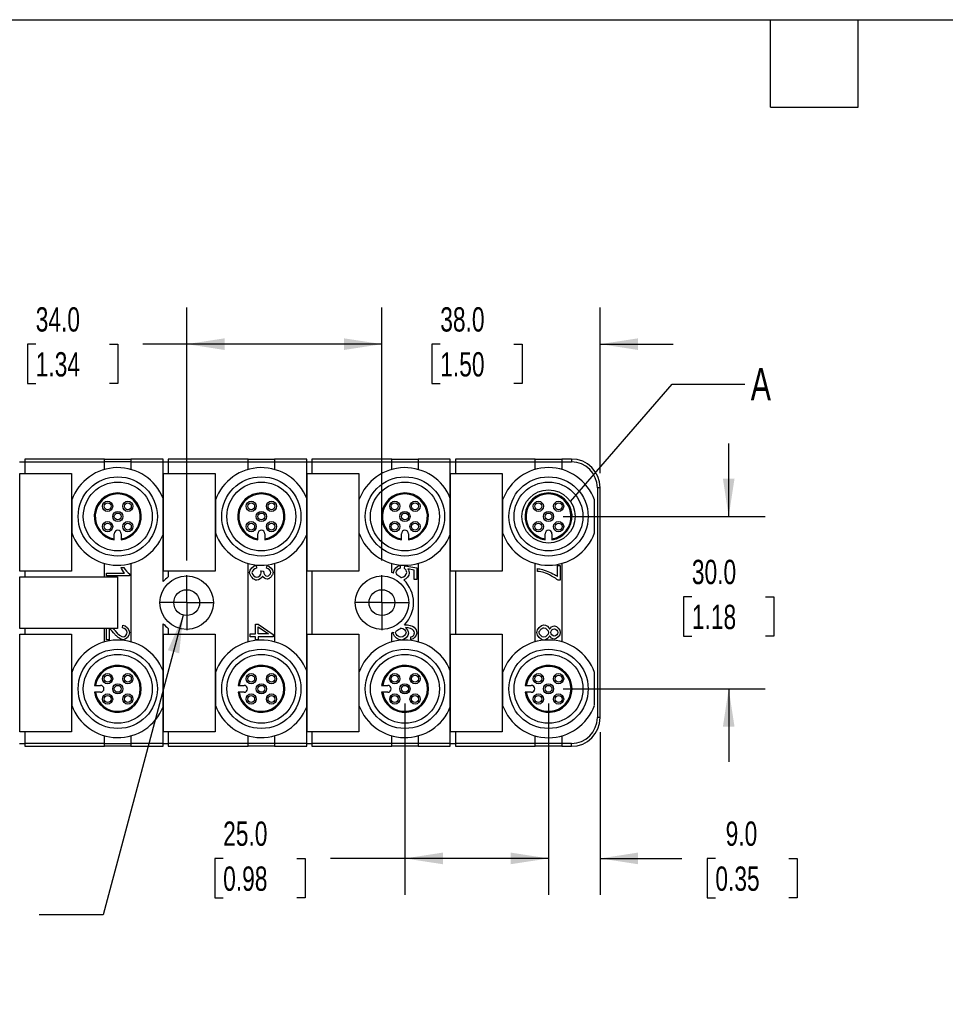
# Model space of a CAD drawing. Header units: millimetres. Extents: x 13 to 546, y 13 to 419.
# Tile 3 of 11: x 141 to 302, y 248 to 419. Entities that reach past the tile are written whole.
import ezdxf

# ---------------------------------------------------------------- set-up
doc = ezdxf.new("R2010")
doc.units = ezdxf.units.MM
doc.header["$LTSCALE"] = 2
doc.linetypes.add('SLD-Center', pattern=[19.05, 15.24, -1.27, 1.27, -1.27])
doc.linetypes.add('SLD-Solid', pattern=[0])
doc.layers.add('CENTER', color=40, linetype='SLD-Center')
doc.layers.add('DIMENSIONS', color=140, linetype='SLD-Solid', lineweight=25)
doc.layers.add('TEXT', color=140, linetype='SLD-Solid', lineweight=25)
doc.styles.add('SLDTEXTSTYLE0', font='TXT', dxfattribs={"width": 0.7})
doc.dimstyles.new('SLDDIMSTYLE0', dxfattribs={"dimtxt": 4.316016, "dimasz": 6.604, "dimexe": 0, "dimexo": 0.0625, "dimgap": 1.079004, "dimtad": 0, "dimtih": 1, "dimtoh": 1, "dimdec": 1, "dimrnd": 1e-09, "dimzin": 4, "dimdsep": 46, "dimtxsty": 'SLDTEXTSTYLE0', "dimsah": 1, "dimcen": 0.09, "dimadec": 0, "dimazin": 1, "dimtfac": 1, "dimtdec": 1, "dimtofl": 0, "dimtmove": 0, "dimatfit": 3, "dimfxl": 0, "dimfrac": 2, "dimtolj": 1, "dimtzin": 12, "dimarcsym": 0})
doc.dimstyles.new('SLDDIMSTYLE3', dxfattribs={"dimtxt": 4.316016, "dimasz": 6.604, "dimexe": 0, "dimexo": 0.0625, "dimgap": 1.079004, "dimtad": 0, "dimtih": 1, "dimtoh": 1, "dimdec": 1, "dimrnd": 1e-09, "dimzin": 4, "dimdsep": 46, "dimtxsty": 'SLDTEXTSTYLE0', "dimsah": 1, "dimcen": 0.09, "dimadec": 0, "dimazin": 1, "dimtfac": 1, "dimtdec": 1, "dimtmove": 0, "dimatfit": 0, "dimfxl": 0, "dimfrac": 2, "dimtolj": 1, "dimtzin": 12, "dimarcsym": 0})
doc.dimstyles.new('SLDDIMSTYLE4', dxfattribs={"dimtxt": 4.316016, "dimasz": 6.604, "dimexe": 0, "dimexo": 0.0625, "dimgap": 1.079004, "dimtad": 0, "dimtih": 1, "dimtoh": 1, "dimdec": 1, "dimrnd": 1e-09, "dimzin": 12, "dimdsep": 46, "dimtxsty": 'SLDTEXTSTYLE0', "dimsah": 1, "dimcen": 0, "dimadec": 0, "dimazin": 3, "dimtfac": 1, "dimtdec": 1, "dimtofl": 0, "dimtmove": 0, "dimatfit": 3, "dimfxl": 0, "dimfrac": 2, "dimtolj": 1, "dimtzin": 12, "dimarcsym": 0})
doc.dimstyles.new('SLDDIMSTYLE5', dxfattribs={"dimtxt": 0.18, "dimasz": 6.604, "dimexe": 0, "dimexo": 0.0625, "dimgap": 0, "dimtad": 0, "dimtih": 1, "dimtoh": 1, "dimdec": 0, "dimrnd": 1e-09, "dimzin": 0, "dimdsep": 46, "dimtxsty": 'Standard', "dimblk1": 'NONE', "dimblk2": 'NONE', "dimsah": 1, "dimcen": 0.09, "dimadec": 0, "dimazin": 0, "dimtfac": 6.604, "dimtdec": 0, "dimtofl": 0, "dimtmove": 0, "dimatfit": 3, "dimldrblk": 'NONE', "dimfxl": 0, "dimfrac": 2, "dimtolj": 1, "dimtzin": 0, "dimarcsym": 0})

# ---------------------------------------------------------------- blocks, each defined once
blk = doc.blocks.new('_D_6')
at = {"layer": 'DIMENSIONS'}
for p, q in [((208.11, 300.09), (208.11, 266.76)), ((233.11, 300.09), (233.11, 266.76)), ((176.46, 273.11), (175.01, 273.11)), ((175.01, 273.11), (175.01, 266.25)), ((189.29, 273.11), (190.74, 273.11)), ((190.74, 273.11), (190.74, 266.25)), ((208.11, 273.11), (195.14, 273.11)), ((233.11, 273.11), (208.11, 273.11)), ((175.01, 266.25), (176.46, 266.25)), ((190.74, 266.25), (189.29, 266.25))]:
    blk.add_line(p, q, dxfattribs=at)
for points in [[(208.11, 273.11), (214.71, 272.1), (214.71, 274.13)], [(233.11, 273.11), (226.5, 274.13), (226.5, 272.1)]]:
    blk.add_solid(points, dxfattribs=at)
at = {"layer": 'DIMENSIONS', "char_height": 4.233, "attachment_point": 1, "style": 'SLDTEXTSTYLE0'}
for s, insert in [('25.0', (176.46, 279.54)), ('0.98', (176.46, 271.71))]:
    blk.add_mtext(s, dxfattribs=dict(at, insert=insert))
blk = doc.blocks.new('_D_7')
at = {"layer": 'DIMENSIONS'}
for p, q in [((233.11, 300.09), (233.11, 266.76)), ((242.11, 295.09), (242.11, 266.76)), ((233.11, 273.11), (220.41, 273.11)), ((242.11, 273.11), (256.31, 273.11)), ((262.16, 273.11), (260.71, 273.11)), ((260.71, 273.11), (260.71, 266.25)), ((274.98, 273.11), (276.43, 273.11)), ((276.43, 273.11), (276.43, 266.25)), ((260.71, 266.25), (262.16, 266.25)), ((276.43, 266.25), (274.98, 266.25))]:
    blk.add_line(p, q, dxfattribs=at)
for points in [[(233.11, 273.11), (226.5, 274.13), (226.5, 272.1)], [(242.11, 273.11), (248.71, 272.1), (248.71, 274.13)]]:
    blk.add_solid(points, dxfattribs=at)
at = {"layer": 'DIMENSIONS', "char_height": 4.233, "attachment_point": 1, "style": 'SLDTEXTSTYLE0'}
for s, insert in [('9.0', (263.95, 279.54)), ('0.35', (262.16, 271.71))]:
    blk.add_mtext(s, dxfattribs=dict(at, insert=insert))
blk = doc.blocks.new('_D_8')
at = {"layer": 'DIMENSIONS'}
for p, q in [((264.48, 332.63), (264.48, 345.33)), ((235.65, 332.63), (270.83, 332.63)), ((258.07, 318.67), (256.62, 318.67)), ((256.62, 318.67), (256.62, 311.81)), ((270.9, 318.67), (272.34, 318.67)), ((272.34, 318.67), (272.34, 311.81)), ((256.62, 311.81), (258.07, 311.81)), ((272.34, 311.81), (270.9, 311.81)), ((235.65, 302.63), (270.83, 302.63)), ((264.48, 302.63), (264.48, 289.93))]:
    blk.add_line(p, q, dxfattribs=at)
for points in [[(264.48, 332.63), (265.5, 339.23), (263.47, 339.23)], [(264.48, 302.63), (263.47, 296.02), (265.5, 296.02)]]:
    blk.add_solid(points, dxfattribs=at)
at = {"layer": 'DIMENSIONS', "char_height": 4.233, "attachment_point": 1, "style": 'SLDTEXTSTYLE0'}
for s, insert in [('30.0', (258.07, 325.09)), ('1.18', (258.07, 317.26))]:
    blk.add_mtext(s, dxfattribs=dict(at, insert=insert))
blk = doc.blocks.new('_D_9')
at = {"layer": 'DIMENSIONS'}
for p, q in [((204.11, 324.96), (204.11, 368.98)), ((242.11, 340.17), (242.11, 368.98)), ((204.11, 362.63), (191.41, 362.63)), ((214.26, 362.63), (212.81, 362.63)), ((212.81, 362.63), (212.81, 355.77)), ((227.09, 362.63), (228.54, 362.63)), ((228.54, 362.63), (228.54, 355.77)), ((242.11, 362.63), (254.81, 362.63)), ((212.81, 355.77), (214.26, 355.77)), ((228.54, 355.77), (227.09, 355.77))]:
    blk.add_line(p, q, dxfattribs=at)
for points in [[(204.11, 362.63), (197.5, 363.64), (197.5, 361.61)], [(242.11, 362.63), (248.71, 361.61), (248.71, 363.64)]]:
    blk.add_solid(points, dxfattribs=at)
at = {"layer": 'DIMENSIONS', "char_height": 4.233, "attachment_point": 1, "style": 'SLDTEXTSTYLE0'}
for s, insert in [('38.0', (214.26, 369.05)), ('1.50', (214.26, 361.23))]:
    blk.add_mtext(s, dxfattribs=dict(at, insert=insert))
blk = doc.blocks.new('_D_10')
at = {"layer": 'DIMENSIONS'}
for p, q in [((170.11, 324.96), (170.11, 368.98)), ((204.11, 324.96), (204.11, 368.98)), ((143.82, 362.63), (142.37, 362.63)), ((142.37, 362.63), (142.37, 355.77)), ((156.65, 362.63), (158.1, 362.63)), ((158.1, 362.63), (158.1, 355.77)), ((170.11, 362.63), (162.49, 362.63)), ((204.11, 362.63), (170.11, 362.63)), ((142.37, 355.77), (143.82, 355.77)), ((158.1, 355.77), (156.65, 355.77))]:
    blk.add_line(p, q, dxfattribs=at)
for points in [[(170.11, 362.63), (176.71, 361.61), (176.71, 363.64)], [(204.11, 362.63), (197.5, 363.64), (197.5, 361.61)]]:
    blk.add_solid(points, dxfattribs=at)
at = {"layer": 'DIMENSIONS', "char_height": 4.233, "attachment_point": 1, "style": 'SLDTEXTSTYLE0'}
for s, insert in [('34.0', (143.82, 369.05)), ('1.34', (143.82, 361.23))]:
    blk.add_mtext(s, dxfattribs=dict(at, insert=insert))
blk = doc.blocks.new('_D_11')
at = {"layer": 'DIMENSIONS'}
for p, q in [((169.52, 315.45), (155.55, 263.31)), ((122.24, 269.57), (120.79, 269.57)), ((120.79, 269.57), (120.79, 262.71)), ((135.07, 269.57), (136.52, 269.57)), ((136.52, 269.57), (136.52, 262.71)), ((120.79, 262.71), (122.24, 262.71)), ((136.52, 262.71), (135.07, 262.71)), ((155.55, 263.31), (144.44, 263.31))]:
    blk.add_line(p, q, dxfattribs=at)
blk.add_solid([(169.52, 315.45), (166.83, 309.34), (168.8, 308.81)], dxfattribs=at)
at = {"layer": 'DIMENSIONS', "char_height": 4.233, "attachment_point": 1, "style": 'SLDTEXTSTYLE0'}
for s, insert in [('%%c', (120.78, 276)), ('4.5', (127.29, 276)), ('0.18', (122.24, 268.17)), ('THRU X2', (116.04, 260.35))]:
    blk.add_mtext(s, dxfattribs=dict(at, insert=insert))
blk = doc.blocks.new('SW_CENTERMARKSYMBOL_0')
at = {"layer": 'CENTER', "color": 0}
for p, q in [((0, 2.54), (0, 4.79)), ((0, 0), (0, 2.54)), ((-2.54, 0), (-4.79, 0)), ((0, 0), (-2.54, 0)), ((0, 0), (0, -2.54)), ((0, 0), (2.54, 0)), ((2.54, 0), (4.79, 0)), ((0, -2.54), (0, -4.79))]:
    blk.add_line(p, q, dxfattribs=at)
blk = doc.blocks.new('SW_CENTERMARKSYMBOL_1')
at = {"layer": 'CENTER', "color": 0}
for p, q in [((0, 2.54), (0, 4.79)), ((0, 0), (0, 2.54)), ((-2.54, 0), (-4.79, 0)), ((0, 0), (-2.54, 0)), ((0, 0), (0, -2.54)), ((0, 0), (2.54, 0)), ((2.54, 0), (4.79, 0)), ((0, -2.54), (0, -4.79))]:
    blk.add_line(p, q, dxfattribs=at)
blk = doc.blocks.new('_None')

msp = doc.modelspace()

# ---------------------------------------------------------------- linework, layer by layer
for p, q in [((141.01, 342.13), (141.91, 342.13)), ((155.81, 342.63), (141.91, 342.63)), ((141.91, 342.63), (141.91, 342.13)), ((141.91, 342.13), (155.81, 342.13)), ((141.91, 342.13), (141.91, 340.13)), ((155.81, 342.13), (155.81, 342.63)), ((155.81, 342.63), (160.41, 342.63)), ((155.81, 340.81), (155.81, 342.13)), ((160.41, 342.13), (155.81, 342.13)), ((166.01, 342.63), (160.41, 342.63)), ((160.41, 342.63), (160.41, 342.13)), ((160.41, 342.13), (166.01, 342.13)), ((160.41, 342.13), (160.41, 340.81)), ((166.01, 342.13), (166.01, 342.63)), ((166.01, 335.76), (166.01, 342.13)), ((166.01, 342.13), (166.91, 342.13)), ((180.81, 342.63), (166.91, 342.63)), ((166.91, 342.63), (166.91, 342.13)), ((166.91, 342.13), (180.81, 342.13)), ((166.91, 342.13), (166.91, 340.13)), ((180.81, 342.13), (180.81, 342.63)), ((180.81, 342.63), (185.41, 342.63)), ((180.81, 340.81), (180.81, 342.13)), ((180.81, 342.13), (185.41, 342.13)), ((191.01, 342.63), (185.41, 342.63)), ((185.41, 342.63), (185.41, 342.13)), ((185.41, 342.13), (191.01, 342.13)), ((185.41, 342.13), (185.41, 340.81)), ((191.01, 342.13), (191.01, 342.63)), ((191.01, 335.76), (191.01, 342.13)), ((191.01, 342.13), (191.91, 342.13)), ((205.81, 342.63), (191.91, 342.63)), ((191.91, 342.63), (191.91, 342.13)), ((191.91, 342.13), (205.81, 342.13)), ((191.91, 342.13), (191.91, 340.13)), ((205.81, 342.13), (205.81, 342.63)), ((205.81, 342.63), (210.41, 342.63)), ((205.81, 340.81), (205.81, 342.13)), ((205.81, 342.13), (210.41, 342.13)), ((216.01, 342.63), (210.41, 342.63)), ((210.41, 342.63), (210.41, 342.13)), ((210.41, 342.13), (216.01, 342.13)), ((210.41, 342.13), (210.41, 340.81)), ((216.01, 342.13), (216.01, 342.63)), ((216.01, 335.76), (216.01, 342.13)), ((216.01, 342.13), (216.91, 342.13)), ((230.81, 342.63), (216.91, 342.63)), ((216.91, 342.63), (216.91, 342.13)), ((216.91, 342.13), (230.81, 342.13)), ((216.91, 342.13), (216.91, 340.13)), ((230.81, 342.13), (230.81, 342.63)), ((230.81, 342.63), (235.41, 342.63)), ((230.81, 340.81), (230.81, 342.13)), ((230.81, 342.13), (235.41, 342.13)), ((237.11, 342.63), (235.41, 342.63)), ((235.41, 342.63), (235.41, 342.13)), ((235.41, 342.13), (237.11, 342.13)), ((235.41, 342.13), (235.41, 340.81)), ((237.11, 342.63), (237.11, 342.13)), ((141.06, 340.13), (150.06, 340.13)), ((141.06, 323.13), (141.06, 340.13)), ((150.06, 340.13), (150.06, 323.13)), ((166.06, 323.13), (166.06, 340.13)), ((166.06, 340.13), (175.06, 340.13)), ((175.06, 340.13), (175.06, 323.13)), ((191.06, 340.13), (200.06, 340.13)), ((191.06, 323.13), (191.06, 340.13)), ((200.06, 340.13), (200.06, 323.13)), ((216.06, 340.13), (225.06, 340.13)), ((216.06, 323.13), (216.06, 340.13)), ((225.06, 340.13), (225.06, 323.13)), ((241.61, 337.63), (241.61, 297.63)), ((242.11, 337.63), (241.61, 337.63)), ((242.11, 297.63), (242.11, 337.63)), ((157.51, 328.76), (157.51, 329.63)), ((158.71, 329.63), (158.71, 328.76)), ((166.01, 321.29), (166.01, 329.49)), ((182.51, 328.76), (182.51, 329.63)), ((183.71, 329.63), (183.71, 328.76)), ((191.01, 305.76), (191.01, 329.49)), ((207.51, 328.76), (207.51, 329.63)), ((208.71, 329.63), (208.71, 328.76)), ((216.01, 305.76), (216.01, 329.49)), ((232.51, 328.76), (232.51, 329.63)), ((233.71, 329.63), (233.71, 328.76)), ((155.81, 322.13), (155.81, 324.45)), ((160.41, 324.45), (160.41, 310.81)), ((180.81, 310.81), (180.81, 324.45)), ((182.2, 324.15), (182.27, 323.66)), ((184.03, 323.61), (184.12, 324.1)), ((185.41, 324.45), (185.41, 310.81)), ((205.81, 322.86), (205.81, 324.45)), ((207.26, 324.15), (207.3, 323.63)), ((208.04, 323.6), (208.1, 324.06)), ((208.1, 324.06), (210.16, 323.67)), ((210.41, 324.45), (210.41, 310.81)), ((230.81, 310.81), (230.81, 324.45)), ((234.68, 322.16), (234.68, 324.12)), ((234.68, 324.12), (235.16, 324.12)), ((235.16, 324.12), (235.16, 321.53)), ((235.41, 324.45), (235.41, 310.81)), ((150.06, 323.13), (141.06, 323.13)), ((141.91, 323.13), (141.91, 322.13)), ((156.14, 322.79), (159.27, 322.79)), ((156.14, 322.3), (156.14, 322.79)), ((160.16, 322.3), (156.14, 322.3)), ((158.68, 323.77), (159.15, 323.77)), ((160.16, 322.62), (160.16, 322.3)), ((175.06, 323.13), (166.06, 323.13)), ((166.91, 323.13), (166.91, 322.1)), ((183.04, 323.18), (183.47, 323.13)), ((200.06, 323.13), (191.06, 323.13)), ((191.91, 323.13), (191.91, 312.13)), ((209.69, 323.28), (208.61, 323.5)), ((209.69, 321.69), (209.69, 323.28)), ((210.16, 323.67), (210.16, 321.69)), ((225.06, 323.13), (216.06, 323.13)), ((216.91, 323.13), (216.91, 312.13)), ((231.21, 323.05), (231.21, 323.56)), ((141.06, 322.13), (158.06, 322.13)), ((141.06, 313.13), (141.06, 322.13)), ((158.06, 322.13), (158.06, 313.13)), ((210.16, 321.69), (209.69, 321.69)), ((235.16, 321.53), (234.78, 321.53)), ((158.95, 313.22), (159, 313.72)), ((166.01, 305.76), (166.01, 313.96)), ((182.11, 312.18), (182.11, 313.91)), ((182.11, 313.91), (182.57, 313.91)), ((182.57, 313.91), (185.16, 312.09)), ((158.06, 313.13), (141.06, 313.13)), ((141.06, 312.13), (150.06, 312.13)), ((141.06, 295.13), (141.06, 312.13)), ((141.91, 313.13), (141.91, 312.13)), ((150.06, 312.13), (150.06, 295.13)), ((155.81, 310.81), (155.81, 313.13)), ((156.14, 311.17), (156.14, 313.13)), ((156.61, 313.13), (156.61, 311.17)), ((166.06, 295.13), (166.06, 312.13)), ((166.06, 312.13), (175.06, 312.13)), ((166.91, 313.15), (166.91, 312.13)), ((175.06, 312.13), (175.06, 295.13)), ((181.16, 311.69), (181.16, 312.18)), ((181.16, 312.18), (182.11, 312.18)), ((182.57, 312.18), (182.57, 313.43)), ((182.57, 313.43), (184.37, 312.18)), ((184.37, 312.18), (182.57, 312.18)), ((185.16, 312.09), (185.16, 311.69)), ((191.06, 295.13), (191.06, 312.13)), ((191.06, 312.13), (200.06, 312.13)), ((200.06, 312.13), (200.06, 295.13)), ((205.81, 310.81), (205.81, 312.4)), ((216.06, 312.13), (225.06, 312.13)), ((216.06, 295.13), (216.06, 312.13)), ((225.06, 312.13), (225.06, 295.13)), ((156.61, 311.17), (156.14, 311.17)), ((182.11, 311.69), (181.16, 311.69)), ((182.11, 311.15), (182.11, 311.69)), ((182.57, 311.15), (182.11, 311.15)), ((185.16, 311.69), (182.57, 311.69)), ((182.57, 311.69), (182.57, 311.15)), ((209.16, 311.2), (209.12, 311.69)), ((154.23, 303.23), (155.11, 303.23)), ((155.11, 302.03), (154.23, 302.03)), ((179.23, 303.23), (180.11, 303.23)), ((180.11, 302.03), (179.23, 302.03)), ((204.23, 303.23), (205.11, 303.23)), ((205.11, 302.03), (204.23, 302.03)), ((229.23, 303.23), (230.11, 303.23)), ((230.11, 302.03), (229.23, 302.03)), ((166.01, 293.13), (166.01, 299.49)), ((191.01, 293.13), (191.01, 299.49)), ((216.01, 293.13), (216.01, 299.49)), ((242.11, 297.63), (241.61, 297.63)), ((150.06, 295.13), (141.06, 295.13)), ((141.91, 295.13), (141.91, 293.13)), ((175.06, 295.13), (166.06, 295.13)), ((166.91, 295.13), (166.91, 293.13)), ((200.06, 295.13), (191.06, 295.13)), ((191.91, 295.13), (191.91, 293.13)), ((225.06, 295.13), (216.06, 295.13)), ((216.91, 295.13), (216.91, 293.13)), ((141.01, 293.13), (141.91, 293.13)), ((155.81, 293.13), (141.91, 293.13)), ((141.91, 293.13), (141.91, 292.63)), ((155.81, 293.13), (155.81, 294.45)), ((155.81, 292.63), (155.81, 293.13)), ((155.81, 293.13), (160.41, 293.13)), ((160.41, 294.45), (160.41, 293.13)), ((166.01, 293.13), (160.41, 293.13)), ((160.41, 293.13), (160.41, 292.63)), ((166.01, 292.63), (166.01, 293.13)), ((166.01, 293.13), (166.91, 293.13)), ((180.81, 293.13), (166.91, 293.13)), ((166.91, 293.13), (166.91, 292.63)), ((180.81, 293.13), (180.81, 294.45)), ((180.81, 292.63), (180.81, 293.13)), ((185.41, 293.13), (180.81, 293.13)), ((185.41, 294.45), (185.41, 293.13)), ((191.01, 293.13), (185.41, 293.13)), ((185.41, 293.13), (185.41, 292.63)), ((191.01, 292.63), (191.01, 293.13)), ((191.01, 293.13), (191.91, 293.13)), ((205.81, 293.13), (191.91, 293.13)), ((191.91, 293.13), (191.91, 292.63)), ((205.81, 293.13), (205.81, 294.45)), ((205.81, 292.63), (205.81, 293.13)), ((210.41, 293.13), (205.81, 293.13)), ((210.41, 294.45), (210.41, 293.13)), ((210.41, 293.13), (210.41, 292.63)), ((216.01, 293.13), (210.41, 293.13)), ((216.01, 292.63), (216.01, 293.13)), ((216.01, 293.13), (216.91, 293.13)), ((230.81, 293.13), (216.91, 293.13)), ((216.91, 293.13), (216.91, 292.63)), ((230.81, 293.13), (230.81, 294.45)), ((230.81, 292.63), (230.81, 293.13)), ((235.41, 293.13), (230.81, 293.13)), ((235.41, 294.45), (235.41, 293.13)), ((237.11, 293.13), (235.41, 293.13)), ((235.41, 293.13), (235.41, 292.63)), ((237.11, 292.63), (237.11, 293.13)), ((141.91, 292.63), (155.81, 292.63)), ((160.41, 292.63), (155.81, 292.63)), ((160.41, 292.63), (166.01, 292.63)), ((166.91, 292.63), (180.81, 292.63)), ((185.41, 292.63), (180.81, 292.63)), ((185.41, 292.63), (191.01, 292.63)), ((191.91, 292.63), (205.81, 292.63)), ((210.41, 292.63), (205.81, 292.63)), ((210.41, 292.63), (216.01, 292.63)), ((216.91, 292.63), (230.81, 292.63)), ((235.41, 292.63), (230.81, 292.63)), ((235.41, 292.63), (237.11, 292.63))]:
    msp.add_line(p, q)
for centre, radius in [((158.11, 332.63), 6.9), ((183.11, 332.63), 6.9), ((208.11, 332.63), 6.9), ((233.11, 332.63), 6.9), ((158.11, 332.63), 6), ((183.11, 332.63), 6), ((208.11, 332.63), 6), ((233.11, 332.63), 6), ((156.34, 334.4), 0.888), ((156.34, 334.4), 0.6), ((159.87, 334.4), 0.888), ((159.87, 334.4), 0.6), ((181.34, 334.4), 0.888), ((181.34, 334.4), 0.6), ((184.87, 334.4), 0.888), ((184.87, 334.4), 0.6), ((206.34, 334.4), 0.888), ((206.34, 334.4), 0.6), ((209.87, 334.4), 0.888), ((209.87, 334.4), 0.6), ((231.34, 334.4), 0.888), ((231.34, 334.4), 0.6), ((234.87, 334.4), 0.888), ((234.87, 334.4), 0.6), ((158.11, 332.63), 0.888), ((158.11, 332.63), 0.6), ((183.11, 332.63), 0.889), ((183.11, 332.63), 0.6), ((208.11, 332.63), 0.889), ((208.11, 332.63), 0.6), ((233.11, 332.63), 0.888), ((233.11, 332.63), 0.6), ((156.34, 330.86), 0.889), ((156.34, 330.86), 0.6), ((159.87, 330.86), 0.888), ((159.87, 330.86), 0.6), ((181.34, 330.86), 0.888), ((181.34, 330.86), 0.6), ((184.87, 330.86), 0.889), ((184.87, 330.86), 0.6), ((206.34, 330.86), 0.888), ((206.34, 330.86), 0.6), ((209.87, 330.86), 0.889), ((209.87, 330.86), 0.6), ((231.34, 330.86), 0.888), ((231.34, 330.86), 0.6), ((234.87, 330.86), 0.889), ((234.87, 330.86), 0.6), ((170.11, 317.63), 4.65), ((204.11, 317.63), 4.65), ((170.11, 317.63), 2.25), ((204.11, 317.63), 2.25), ((158.11, 302.63), 6.9), ((158.11, 302.63), 6), ((183.11, 302.63), 6.9), ((183.11, 302.63), 6), ((208.11, 302.63), 6.9), ((208.11, 302.63), 6), ((233.11, 302.63), 6.9), ((233.11, 302.63), 6), ((156.34, 304.4), 0.889), ((159.87, 304.4), 0.888), ((181.34, 304.4), 0.889), ((184.87, 304.4), 0.888), ((206.34, 304.4), 0.889), ((209.87, 304.4), 0.888), ((231.34, 304.4), 0.889), ((234.87, 304.4), 0.888), ((156.34, 304.4), 0.6), ((158.11, 302.63), 0.888), ((159.87, 304.4), 0.6), ((181.34, 304.4), 0.6), ((183.11, 302.63), 0.889), ((184.87, 304.4), 0.6), ((206.34, 304.4), 0.6), ((208.11, 302.63), 0.889), ((209.87, 304.4), 0.6), ((231.34, 304.4), 0.6), ((233.11, 302.63), 0.888), ((234.87, 304.4), 0.6), ((156.34, 300.86), 0.889), ((158.11, 302.63), 0.6), ((159.87, 300.86), 0.888), ((181.34, 300.86), 0.888), ((183.11, 302.63), 0.6), ((184.87, 300.86), 0.888), ((206.34, 300.86), 0.888), ((208.11, 302.63), 0.6), ((209.87, 300.86), 0.888), ((231.34, 300.86), 0.888), ((233.11, 302.63), 0.6), ((234.87, 300.86), 0.888), ((156.34, 300.86), 0.6), ((159.87, 300.86), 0.6), ((181.34, 300.86), 0.6), ((184.87, 300.86), 0.6), ((206.34, 300.86), 0.6), ((209.87, 300.86), 0.6), ((231.34, 300.86), 0.6), ((234.87, 300.86), 0.6)]:
    msp.add_circle(centre, radius)
for centre, radius, start, end in [((158.11, 332.63), 8.5, 21.6567, 160.2501), ((183.11, 332.63), 8.5, 21.6567, 160.2501), ((208.11, 332.63), 8.5, 21.6567, 160.2501), ((233.11, 332.63), 8.5, 19.7499, 160.2501), ((237.11, 337.63), 5, 0, 90), ((237.11, 337.63), 4.5, 0, 90), ((158.11, 332.63), 4.1, 278.415, 261.585), ((158.11, 332.63), 3.92, 278.8089, 261.1911), ((183.11, 332.63), 4.1, 278.415, 261.585), ((183.11, 332.63), 3.92, 278.8089, 261.1911), ((208.11, 332.63), 4.1, 278.415, 261.585), ((208.11, 332.63), 3.92, 278.8089, 261.1911), ((233.11, 332.63), 4.1, 278.415, 261.585), ((233.11, 332.63), 3.92, 278.8089, 261.1911), ((158.11, 332.63), 8.5, 199.7499, 338.3433), ((158.11, 329.63), 0.6, 0, 180), ((183.11, 332.63), 8.5, 199.7499, 338.3433), ((183.11, 329.63), 0.6, 0, 180), ((208.11, 332.63), 8.5, 199.7499, 338.3433), ((208.11, 329.63), 0.6, 0, 180), ((233.11, 332.63), 8.5, 199.7499, 340.2501), ((233.11, 329.63), 0.6, 0, 180), ((204.11, 317.63), 5.5, 68.2353, 71.9955), ((204.11, 317.63), 5.5, 53.1528, 61.7508), ((170.11, 317.63), 5.5, 125.5785, 138.1982), ((204.11, 317.63), 5.5, 315.4704, 45.939), ((170.11, 317.63), 5.5, 221.8018, 234.4215), ((204.11, 317.63), 5.5, 288.0045, 291.0749), ((204.11, 317.63), 5.5, 297.2669, 306.4217), ((158.11, 302.63), 8.5, 21.6567, 160.2501), ((183.11, 302.63), 8.5, 21.6567, 160.2501), ((208.11, 302.63), 8.5, 21.6567, 160.2501), ((233.11, 302.63), 8.5, 19.7499, 160.2501), ((158.11, 302.63), 4.1, 188.415, 171.585), ((158.11, 302.63), 3.92, 188.8089, 171.1911), ((183.11, 302.63), 4.1, 188.415, 171.585), ((183.11, 302.63), 3.92, 188.8089, 171.1911), ((208.11, 302.63), 4.1, 188.415, 171.585), ((208.11, 302.63), 3.92, 188.8089, 171.1911), ((233.11, 302.63), 4.1, 188.415, 171.585), ((233.11, 302.63), 3.92, 188.8089, 171.1911), ((155.11, 302.63), 0.6, 270, 90), ((180.11, 302.63), 0.6, 270, 90), ((205.11, 302.63), 0.6, 270, 90), ((230.11, 302.63), 0.6, 270, 90), ((158.11, 302.63), 8.5, 199.7499, 338.3433), ((183.11, 302.63), 8.5, 199.7499, 338.3433), ((208.11, 302.63), 8.5, 199.7499, 338.3433), ((233.11, 302.63), 8.5, 199.7499, 340.2501), ((237.11, 297.63), 5, 270, 0), ((237.11, 297.63), 4.5, 270, 0)]:
    msp.add_arc(centre, radius, start, end)
for centre, major_axis, ratio, start_param, end_param in [((207.07, 323.18), (0.72, -1.09), 0.572564, 5.787014, 5.923051), ((157.04, 313.01), (0.866, -0.826), 0.228408, 1.074606, 1.476969), ((207.74, 312.84), (1.62, 0.67), 0.552495, 2.806775, 2.916659), ((207.2, 312.98), (0.371, 0.167), 0.400736, 0.727631, 0.931738)]:
    msp.add_ellipse(centre, major_axis=major_axis, ratio=ratio, start_param=start_param, end_param=end_param)
for points, knots in [([(150.11, 335.5), (150.11, 334.48), (150.11, 333.56), (150.11, 331.7), (150.11, 330.77), (150.11, 329.76)], [0, 0, 0, 0, 0.5, 0.5, 1, 1, 1, 1]), ([(166.01, 332.63), (166.01, 333.13), (166.01, 333.64), (166.01, 334.67), (166.01, 335.2), (166.01, 335.76)], [0, 0, 0, 0, 0.5, 0.5, 1, 1, 1, 1]), ([(175.11, 335.5), (175.11, 334.48), (175.11, 333.56), (175.11, 331.7), (175.11, 330.77), (175.11, 329.76)], [0, 0, 0, 0, 0.5, 0.5, 1, 1, 1, 1]), ([(191.01, 332.63), (191.01, 333.13), (191.01, 333.64), (191.01, 334.67), (191.01, 335.2), (191.01, 335.76)], [0, 0, 0, 0, 0.5, 0.5, 1, 1, 1, 1]), ([(200.11, 335.5), (200.11, 334.48), (200.11, 333.56), (200.11, 331.7), (200.11, 330.77), (200.11, 329.76)], [0, 0, 0, 0, 0.5, 0.5, 1, 1, 1, 1]), ([(216.01, 332.63), (216.01, 333.13), (216.01, 333.64), (216.01, 334.67), (216.01, 335.2), (216.01, 335.76)], [0, 0, 0, 0, 0.5, 0.5, 1, 1, 1, 1]), ([(225.11, 335.5), (225.11, 334.48), (225.11, 333.56), (225.11, 331.7), (225.11, 330.77), (225.11, 329.76)], [0, 0, 0, 0, 0.5, 0.5, 1, 1, 1, 1]), ([(166.01, 329.49), (166.01, 330.05), (166.01, 330.59), (166.01, 331.62), (166.01, 332.12), (166.01, 332.63)], [0, 0, 0, 0, 0.5, 0.5, 1, 1, 1, 1]), ([(191.01, 329.49), (191.01, 330.05), (191.01, 330.59), (191.01, 331.62), (191.01, 332.12), (191.01, 332.63)], [0, 0, 0, 0, 0.5, 0.5, 1, 1, 1, 1]), ([(216.01, 329.49), (216.01, 330.05), (216.01, 330.59), (216.01, 331.62), (216.01, 332.12), (216.01, 332.63)], [0, 0, 0, 0, 0.5, 0.5, 1, 1, 1, 1]), ([(206.15, 322.74), (206.14, 322.76), (206.14, 322.78), (206.14, 322.82), (206.14, 322.84), (206.14, 322.86)], [0, 0, 0, 0, 0.00636233, 0.00636233, 0.01272448, 0.01272448, 0.01272448, 0.01272448]), ([(231.21, 323.56), (231.3, 323.56), (231.55, 323.52), (232.24, 323.36), (233.32, 322.97), (234.26, 322.48), (234.6, 322.23), (234.68, 322.16)], [0, 0, 0, 0, 0.142857, 0.285714, 0.571429, 0.857143, 1, 1, 1, 1]), ([(159.05, 311.18), (158.96, 311.18), (158.7, 311.24), (158.23, 311.52), (157.78, 311.92), (157.51, 312.21), (157.38, 312.36)], [0, 0, 0, 0, 0.285714, 0.571429, 0.785714, 1, 1, 1, 1]), ([(206.48, 312.39), (206.48, 312.44), (206.5, 312.55), (206.58, 312.68), (206.63, 312.74)], [-1, -1, -1, -1, -0.8357482, -0.6716319, -0.6716319, -0.6716319, -0.6716319]), ([(150.11, 305.5), (150.11, 304.48), (150.11, 303.56), (150.11, 301.7), (150.11, 300.77), (150.11, 299.76)], [0, 0, 0, 0, 0.5, 0.5, 1, 1, 1, 1]), ([(166.01, 302.63), (166.01, 303.13), (166.01, 303.64), (166.01, 304.67), (166.01, 305.2), (166.01, 305.76)], [0, 0, 0, 0, 0.5, 0.5, 1, 1, 1, 1]), ([(175.11, 305.5), (175.11, 304.48), (175.11, 303.56), (175.11, 301.7), (175.11, 300.77), (175.11, 299.76)], [0, 0, 0, 0, 0.5, 0.5, 1, 1, 1, 1]), ([(191.01, 302.63), (191.01, 303.13), (191.01, 303.64), (191.01, 304.67), (191.01, 305.2), (191.01, 305.76)], [0, 0, 0, 0, 0.5, 0.5, 1, 1, 1, 1]), ([(200.11, 305.5), (200.11, 304.48), (200.11, 303.56), (200.11, 301.7), (200.11, 300.77), (200.11, 299.76)], [0, 0, 0, 0, 0.5, 0.5, 1, 1, 1, 1]), ([(216.01, 302.63), (216.01, 303.13), (216.01, 303.64), (216.01, 304.67), (216.01, 305.2), (216.01, 305.76)], [0, 0, 0, 0, 0.5, 0.5, 1, 1, 1, 1]), ([(225.11, 305.5), (225.11, 304.48), (225.11, 303.56), (225.11, 301.7), (225.11, 300.77), (225.11, 299.76)], [0, 0, 0, 0, 0.5, 0.5, 1, 1, 1, 1]), ([(166.01, 299.49), (166.01, 300.05), (166.01, 300.59), (166.01, 301.62), (166.01, 302.12), (166.01, 302.63)], [0, 0, 0, 0, 0.5, 0.5, 1, 1, 1, 1]), ([(191.01, 299.49), (191.01, 300.05), (191.01, 300.59), (191.01, 301.62), (191.01, 302.12), (191.01, 302.63)], [0, 0, 0, 0, 0.5, 0.5, 1, 1, 1, 1]), ([(216.01, 299.49), (216.01, 300.05), (216.01, 300.59), (216.01, 301.62), (216.01, 302.12), (216.01, 302.63)], [0, 0, 0, 0, 0.5, 0.5, 1, 1, 1, 1])]:
    msp.add_open_spline(points, degree=3, knots=knots)
for points in [[(241.11, 332.63), (241.11, 333.56), (241.11, 334.48), (241.11, 335.5)], [(241.11, 329.76), (241.11, 330.77), (241.11, 331.7), (241.11, 332.63)], [(157.51, 328.57), (157.51, 328.63), (157.51, 328.7), (157.51, 328.76)], [(158.71, 328.76), (158.71, 328.7), (158.71, 328.63), (158.71, 328.57)], [(182.51, 328.57), (182.51, 328.63), (182.51, 328.7), (182.51, 328.76)], [(183.71, 328.76), (183.71, 328.7), (183.71, 328.63), (183.71, 328.57)], [(207.51, 328.57), (207.51, 328.63), (207.51, 328.7), (207.51, 328.76)], [(208.71, 328.76), (208.71, 328.7), (208.71, 328.63), (208.71, 328.57)], [(232.51, 328.57), (232.51, 328.63), (232.51, 328.7), (232.51, 328.76)], [(233.71, 328.76), (233.71, 328.7), (233.71, 328.63), (233.71, 328.57)], [(181.07, 322.88), (181.07, 323.4), (181.7, 324.1), (182.2, 324.15)], [(184.12, 324.1), (184.61, 324.01), (185.16, 323.37), (185.16, 322.89)], [(206.14, 322.86), (206.14, 323.41), (206.75, 324.1), (207.26, 324.15)], [(159.27, 322.79), (159.1, 322.97), (158.76, 323.55), (158.68, 323.77)], [(159.15, 323.77), (159.35, 323.36), (159.9, 322.75), (160.16, 322.62)], [(182.32, 321.53), (181.8, 321.53), (181.07, 322.29), (181.07, 322.88)], [(182.27, 323.66), (181.85, 323.57), (181.48, 323.16), (181.48, 322.87)], [(181.48, 322.87), (181.48, 322.52), (181.96, 322.05), (182.32, 322.05)], [(182.32, 322.05), (182.65, 322.05), (183.09, 322.49), (183.09, 322.83)], [(183.31, 322.27), (183.23, 321.92), (182.71, 321.53), (182.32, 321.53)], [(183.09, 322.83), (183.09, 322.92), (183.07, 323.04), (183.04, 323.18)], [(184.12, 321.72), (183.86, 321.72), (183.43, 322), (183.31, 322.27)], [(183.47, 323.13), (183.46, 323.09), (183.46, 323.06), (183.46, 323.05)], [(183.46, 323.05), (183.46, 322.73), (183.79, 322.23), (184.13, 322.23)], [(184.75, 322.88), (184.75, 323.17), (184.39, 323.55), (184.03, 323.61)], [(185.16, 322.89), (185.16, 322.83), (185.13, 322.69), (185.04, 322.45), (184.89, 322.22), (184.7, 322.01), (184.5, 321.85), (184.29, 321.75), (184.17, 321.72), (184.12, 321.72)], [(184.13, 322.23), (184.4, 322.23), (184.75, 322.59), (184.75, 322.88)], [(207.3, 323.63), (206.92, 323.58), (206.54, 323.16), (206.54, 322.87)], [(206.54, 322.87), (206.54, 322.74), (206.61, 322.6), (206.71, 322.47)], [(207.52, 322.02), (207.94, 322.02), (208.43, 322.49), (208.43, 322.87)], [(208.86, 322.74), (208.86, 322.32), (208.41, 321.78), (207.93, 321.58)], [(208.43, 322.87), (208.43, 323.11), (208.21, 323.49), (208.04, 323.6)], [(208.61, 323.5), (208.78, 323.26), (208.86, 323.01), (208.86, 322.74)], [(232.31, 322.86), (231.97, 322.96), (231.61, 323.03), (231.21, 323.05)], [(234.78, 321.53), (234.37, 321.91), (233.02, 322.66), (232.31, 322.86)], [(159, 313.72), (159.57, 313.67), (160.16, 312.99), (160.16, 312.42)], [(208.03, 313.77), (208.79, 313.77), (209.35, 313.63), (209.7, 313.34)], [(231.07, 312.44), (231.07, 313.03), (231.78, 313.76), (232.3, 313.76)], [(232.3, 313.76), (232.69, 313.76), (233.22, 313.36), (233.31, 312.99)], [(157.38, 312.36), (157.02, 312.79), (156.75, 313.04), (156.62, 313.13)], [(157.62, 312.79), (158.16, 312.14), (158.78, 311.68), (159.06, 311.68)], [(159.75, 312.44), (159.75, 312.79), (159.32, 313.21), (158.95, 313.22)], [(160.16, 312.42), (160.16, 311.85), (159.52, 311.18), (159.05, 311.18)], [(159.06, 311.68), (159.35, 311.68), (159.75, 312.1), (159.75, 312.44)], [(207.44, 311.13), (207.37, 311.13), (207.2, 311.15), (206.93, 311.27), (206.66, 311.44), (206.41, 311.66), (206.22, 311.91), (206.1, 312.16), (206.07, 312.31), (206.07, 312.38)], [(207.41, 311.63), (206.98, 311.63), (206.48, 312.08), (206.48, 312.39)], [(208.3, 312.41), (208.3, 312.07), (207.82, 311.63), (207.41, 311.63)], [(207.44, 313.21), (207.82, 313.21), (208.3, 312.74), (208.3, 312.41)], [(208.74, 312.31), (208.74, 311.82), (208.01, 311.13), (207.44, 311.13)], [(208.2, 313.28), (208.47, 313.11), (208.74, 312.59), (208.74, 312.31)], [(209.62, 312.78), (209.46, 313.01), (208.8, 313.28), (208.2, 313.28)], [(210.16, 312.34), (210.16, 311.86), (209.63, 311.26), (209.16, 311.2)], [(209.54, 311.87), (209.68, 312.01), (209.75, 312.17), (209.75, 312.37)], [(209.75, 312.37), (209.75, 312.52), (209.71, 312.66), (209.62, 312.78)], [(209.7, 313.34), (210, 313.09), (210.16, 312.76), (210.16, 312.34)], [(232.28, 311.12), (231.77, 311.12), (231.07, 311.85), (231.07, 312.44)], [(231.48, 312.44), (231.48, 312.48), (231.49, 312.58), (231.57, 312.74), (231.69, 312.91), (231.83, 313.05), (232, 313.16), (232.16, 313.23), (232.26, 313.25), (232.3, 313.25)], [(232.28, 311.63), (231.93, 311.63), (231.48, 312.08), (231.48, 312.44)], [(233.1, 312.45), (233.1, 312.1), (232.64, 311.63), (232.28, 311.63)], [(232.3, 313.25), (232.64, 313.25), (233.1, 312.8), (233.1, 312.45)], [(233.31, 312.99), (233.42, 313.3), (233.84, 313.59), (234.13, 313.59)], [(233.5, 312.44), (233.5, 312.73), (233.86, 313.09), (234.14, 313.09)], [(234.12, 311.79), (233.86, 311.79), (233.5, 312.15), (233.5, 312.44)], [(235.16, 312.45), (235.16, 311.92), (234.55, 311.29), (234.11, 311.29)], [(234.75, 312.44), (234.75, 312.16), (234.39, 311.79), (234.12, 311.79)], [(234.13, 313.59), (234.56, 313.59), (235.16, 312.97), (235.16, 312.45)], [(234.14, 313.09), (234.39, 313.09), (234.75, 312.72), (234.75, 312.44)], [(209.12, 311.69), (209.31, 311.73), (209.45, 311.79), (209.54, 311.87)], [(233.31, 311.88), (233.19, 311.51), (232.66, 311.12), (232.28, 311.12)], [(234.11, 311.29), (233.84, 311.29), (233.42, 311.58), (233.31, 311.88)], [(241.11, 302.63), (241.11, 303.56), (241.11, 304.48), (241.11, 305.5)], [(154.05, 303.23), (154.11, 303.23), (154.17, 303.23), (154.23, 303.23)], [(154.23, 302.03), (154.17, 302.03), (154.11, 302.03), (154.05, 302.03)], [(179.05, 303.23), (179.11, 303.23), (179.17, 303.23), (179.23, 303.23)], [(179.23, 302.03), (179.17, 302.03), (179.11, 302.03), (179.05, 302.03)], [(204.05, 303.23), (204.11, 303.23), (204.17, 303.23), (204.23, 303.23)], [(204.23, 302.03), (204.17, 302.03), (204.11, 302.03), (204.05, 302.03)], [(229.05, 303.23), (229.11, 303.23), (229.17, 303.23), (229.23, 303.23)], [(229.23, 302.03), (229.17, 302.03), (229.11, 302.03), (229.05, 302.03)], [(241.11, 299.76), (241.11, 300.77), (241.11, 301.7), (241.11, 302.63)]]:
    msp.add_open_spline(points, degree=3)
at = {"layer": 'TEXT'}
for p, q in [((12.7, 419.1), (546.1, 419.1)), ((271.78, 403.86), (271.78, 419.1)), ((287.02, 403.86), (287.02, 419.1)), ((271.78, 403.86), (287.02, 403.86))]:
    msp.add_line(p, q, dxfattribs=at)
msp.add_circle((233.11, 332.63), 4.63, dxfattribs=at)

# ---------------------------------------------------------------- block references
at = {"layer": 'CENTER'}
for name, p in [('SW_CENTERMARKSYMBOL_1', (170.11, 317.63)), ('SW_CENTERMARKSYMBOL_0', (204.11, 317.63))]:
    msp.add_blockref(name, p, dxfattribs=at)

# ---------------------------------------------------------------- texts
at = {"layer": 'TEXT', "insert": (268.32, 358.48), "char_height": 5.64, "attachment_point": 1, "style": 'SLDTEXTSTYLE0'}
msp.add_mtext('A', dxfattribs=at)

# ---------------------------------------------------------------- dimensions: what is measured, and where the dimension line sits
at = {"layer": 'DIMENSIONS'}
for base, p1, p2, dimstyle, picture, middle in [((204.11, 362.63), (170.11, 322.42), (204.11, 322.42), 'SLDDIMSTYLE0', '_D_10', (150.23, 362.63)), ((204.11, 362.63), (242.11, 337.63), (204.11, 322.42), 'SLDDIMSTYLE3', '_D_9', (220.67, 362.63)), ((208.11, 273.11), (233.11, 302.63), (208.11, 302.63), 'SLDDIMSTYLE0', '_D_6', (182.88, 273.11)), ((242.11, 273.11), (233.11, 302.63), (242.11, 297.63), 'SLDDIMSTYLE3', '_D_7', (268.57, 273.11))]:
    dim = msp.add_linear_dim(base=base, p1=p1, p2=p2, dimstyle=dimstyle, dxfattribs=at)
    dim.commit()
    dim.dimension.update_dxf_attribs({"geometry": picture, "text_midpoint": middle, "dimtype": 160})
dim = msp.add_linear_dim(base=(264.48, 332.63), p1=(233.11, 302.63), p2=(233.11, 332.63), angle=90, dimstyle='SLDDIMSTYLE3', dxfattribs=at)
dim.commit()
dim.dimension.update_dxf_attribs({"geometry": '_D_8', "text_midpoint": (264.48, 318.67), "dimtype": 160})
dim = msp.add_diameter_dim_2p(p1=(170.69, 319.8), p2=(169.52, 315.45), text='<>\\PTHRU X2', dimstyle='SLDDIMSTYLE4', dxfattribs=at)
dim.commit()
dim.dimension.update_dxf_attribs({"geometry": '_D_11', "text_midpoint": (128.65, 266.14), "dimtype": 163})

# ---------------------------------------------------------------- leaders
at = {"layer": 'TEXT', "has_arrowhead": 0}
msp.add_leader([(236.94, 335.21), (254.62, 355.66), (267.32, 355.66)], dimstyle='SLDDIMSTYLE5', dxfattribs=at)

doc.saveas('drawing.dxf')
